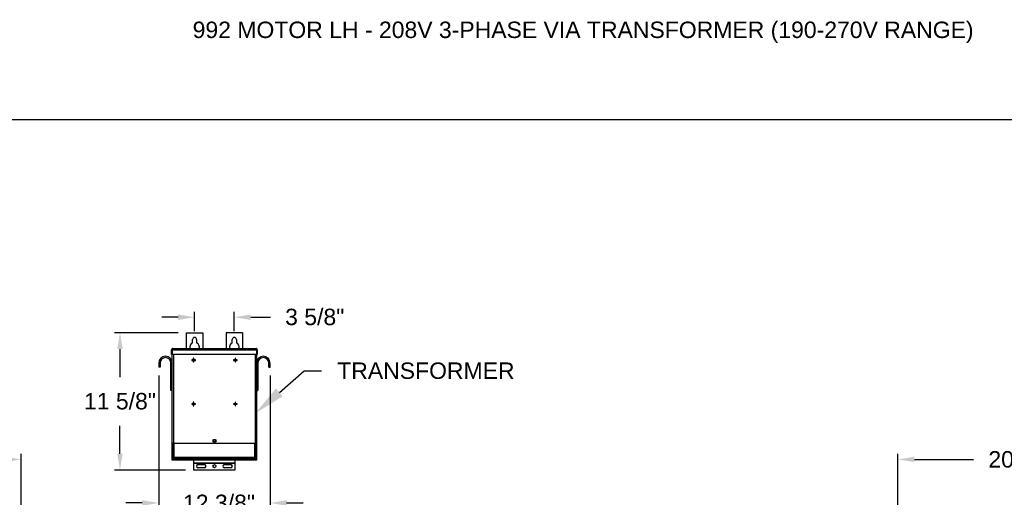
# Model space of a CAD drawing. Header units: inches. Extents: x 170 to 312, y 215 to 248.
# Tile 243 of 256: x 226.25 to 231.86, y 245.03 to 247.75. Entities that reach past the tile are written whole.
import ezdxf
from ezdxf import colors
from ezdxf.entities.mleader import LeaderData, LeaderLine
from ezdxf.math import Vec2, Vec3

# ---------------------------------------------------------------- set-up
doc = ezdxf.new("R2010")
doc.units = ezdxf.units.IN
doc.header["$LTSCALE"] = 0.25
doc.header["$MEASUREMENT"] = 0
doc.layers.add('208V 1-PHASE 60HZ VIA TRANSFORMER (190-207 RANGE)', color=4, linetype='Continuous')
doc.layers.add('ANNOTATIONS', color=1, linetype='Continuous')
doc.styles.add('ARIAL', font='arial.ttf', dxfattribs={"height": 0.09375})
doc.dimstyles.new('STANDARD$0', dxfattribs={"dimtxt": 0.09375, "dimasz": 0.09375, "dimexe": 0.03125, "dimexo": 0.046875, "dimgap": 0.09, "dimtad": 0, "dimtih": 1, "dimtoh": 1, "dimdec": 4, "dimzin": 0, "dimdsep": 46, "dimtxsty": 'ARIAL', "dimcen": 0.09, "dimadec": 0, "dimazin": 0, "dimtfac": 1, "dimtdec": 4, "dimtofl": 0, "dimtmove": 0, "dimatfit": 1, "dimfxl": 1, "dimtolj": 1, "dimtzin": 0, "dimarcsym": 0})

# ---------------------------------------------------------------- blocks, each defined once
blk = doc.blocks.new('*D79')
at = {"layer": 'ANNOTATIONS', "color": 0, "lineweight": -2, "transparency": 16777216}
for p, q in [((225.0578, 244.667), (225.0578, 245.2746)), ((226.2585, 243.2737), (226.2585, 245.2746)), ((225.1516, 245.2433), (225.4771, 245.2433)), ((226.1647, 245.2433), (225.8392, 245.2433))]:
    blk.add_line(p, q, dxfattribs=at)
at = {"layer": 'ANNOTATIONS', "color": 0, "transparency": 16777216}
for points in [[(225.1516, 245.2589), (225.1516, 245.2277), (225.0578, 245.2433)], [(226.1647, 245.2589), (226.1647, 245.2277), (226.2585, 245.2433)]]:
    blk.add_solid(points, dxfattribs=at)
at = {"layer": 'defpoints', "color": 0, "transparency": 16777216}
for p in [(225.0578, 245.2433), (225.0578, 244.6201), (226.2585, 243.2268)]:
    blk.add_point(p, dxfattribs=at)
at = {"layer": 'ANNOTATIONS', "color": 0, "transparency": 16777216, "insert": (225.6582, 245.2433), "char_height": 0.09375, "attachment_point": 5, "style": 'ARIAL'}
blk.add_mtext('\\A1;20"', dxfattribs=at)
blk = doc.blocks.new('*D91')
at = {"layer": 'ANNOTATIONS', "color": 0, "lineweight": -2, "transparency": 16777216}
for p, q in [((231.2585, 243.2737), (231.2585, 245.2746)), ((232.4819, 244.7), (232.4819, 245.2746)), ((231.3522, 245.2433), (231.6891, 245.2433)), ((232.3881, 245.2433), (232.0513, 245.2433))]:
    blk.add_line(p, q, dxfattribs=at)
at = {"layer": 'ANNOTATIONS', "color": 0, "transparency": 16777216}
for points in [[(231.3522, 245.2589), (231.3522, 245.2277), (231.2585, 245.2433)], [(232.3881, 245.2589), (232.3881, 245.2277), (232.4819, 245.2433)]]:
    blk.add_solid(points, dxfattribs=at)
at = {"layer": 'defpoints', "color": 0, "transparency": 16777216}
for p in [(232.4819, 245.2433), (232.4819, 244.6531), (231.2585, 243.2268)]:
    blk.add_point(p, dxfattribs=at)
at = {"layer": 'ANNOTATIONS', "color": 0, "transparency": 16777216, "insert": (231.8702, 245.2433), "char_height": 0.09375, "attachment_point": 5, "style": 'ARIAL'}
blk.add_mtext('\\A1;20"', dxfattribs=at)
blk = doc.blocks.new('*D95')
at = {"layer": 'ANNOTATIONS', "color": 0, "lineweight": -2, "transparency": 16777216}
for p, q in [((227.1531, 245.9664), (226.7902, 245.9664)), ((226.8215, 245.8726), (226.8215, 245.7125)), ((226.8215, 245.2755), (226.8215, 245.4356)), ((227.1961, 245.1818), (226.7902, 245.1818))]:
    blk.add_line(p, q, dxfattribs=at)
at = {"layer": 'ANNOTATIONS', "color": 0, "transparency": 16777216}
for points in [[(226.8059, 245.8726), (226.8371, 245.8726), (226.8215, 245.9664)], [(226.8059, 245.2755), (226.8371, 245.2755), (226.8215, 245.1818)]]:
    blk.add_solid(points, dxfattribs=at)
at = {"layer": 'defpoints', "color": 0, "transparency": 16777216}
for p in [(227.2, 245.9664), (226.8215, 245.1818), (227.243, 245.1818)]:
    blk.add_point(p, dxfattribs=at)
at = {"layer": 'ANNOTATIONS', "color": 0, "transparency": 16777216, "insert": (226.8215, 245.6225), "char_height": 0.09375, "attachment_point": 2, "style": 'ARIAL'}
blk.add_mtext('\\A1;11 5/8"', dxfattribs=at)
blk = doc.blocks.new('*D96')
at = {"layer": 'ANNOTATIONS', "color": 0, "lineweight": -2, "transparency": 16777216}
for p, q in [((227.2469, 245.9742), (227.2469, 246.0859)), ((227.4734, 245.9742), (227.4734, 246.0859)), ((227.1531, 246.0547), (227.0594, 246.0547)), ((227.5672, 246.0547), (227.6792, 246.0547))]:
    blk.add_line(p, q, dxfattribs=at)
at = {"layer": 'ANNOTATIONS', "color": 0, "transparency": 16777216}
for points in [[(227.1531, 246.0703), (227.1531, 246.039), (227.2469, 246.0547)], [(227.5672, 246.0703), (227.5672, 246.039), (227.4734, 246.0547)]]:
    blk.add_solid(points, dxfattribs=at)
at = {"layer": 'defpoints', "color": 0, "transparency": 16777216}
for p in [(227.4734, 246.0547), (227.2469, 245.9273), (227.4734, 245.9273)]:
    blk.add_point(p, dxfattribs=at)
at = {"layer": 'ANNOTATIONS', "color": 0, "transparency": 16777216, "insert": (227.9322, 246.1032), "char_height": 0.09375, "attachment_point": 2, "style": 'ARIAL'}
blk.add_mtext('\\A1;3 5/8"', dxfattribs=at)
blk = doc.blocks.new('*D97')
at = {"layer": 'ANNOTATIONS', "color": 0, "lineweight": -2, "transparency": 16777216}
for p, q in [((227.0424, 245.7223), (227.0424, 244.9637)), ((227.6779, 245.7223), (227.6779, 244.9637)), ((226.9487, 244.995), (226.8549, 244.995)), ((227.7716, 244.995), (227.8654, 244.995))]:
    blk.add_line(p, q, dxfattribs=at)
at = {"layer": 'ANNOTATIONS', "color": 0, "transparency": 16777216}
for points in [[(226.9487, 245.0106), (226.9487, 244.9794), (227.0424, 244.995)], [(227.7716, 245.0106), (227.7716, 244.9794), (227.6779, 244.995)]]:
    blk.add_solid(points, dxfattribs=at)
at = {"layer": 'defpoints', "color": 0, "transparency": 16777216}
for p in [(227.0424, 245.7692), (227.6779, 245.7692), (227.6779, 244.995)]:
    blk.add_point(p, dxfattribs=at)
at = {"layer": 'ANNOTATIONS', "color": 0, "transparency": 16777216, "insert": (227.3863, 244.995), "char_height": 0.09375, "attachment_point": 5, "style": 'ARIAL'}
blk.add_mtext('\\A1;12 3/8"', dxfattribs=at)

msp = doc.modelspace()

# ---------------------------------------------------------------- linework, layer by layer
at = {"layer": '208V 1-PHASE 60HZ VIA TRANSFORMER (190-207 RANGE)'}
for p, q in [((227.20001, 245.96636), (227.29376, 245.96636)), ((227.20001, 245.8756), (227.20001, 245.96636)), ((227.29376, 245.96636), (227.29376, 245.8756)), ((227.52032, 245.96636), (227.42657, 245.96636)), ((227.42657, 245.96636), (227.42657, 245.8756)), ((227.52032, 245.96636), (227.52032, 245.8756)), ((227.23516, 245.90904), (227.23516, 245.9273)), ((227.2586, 245.9273), (227.2586, 245.90904)), ((227.46172, 245.90904), (227.46172, 245.9273)), ((227.48516, 245.9273), (227.48516, 245.90904)), ((227.11599, 245.86949), (227.11897, 245.86949)), ((227.11599, 245.8424), (227.11599, 245.86949)), ((227.11897, 245.8424), (227.11599, 245.8424)), ((227.11897, 245.86949), (227.11897, 245.8424)), ((227.11942, 245.86949), (227.60091, 245.86949)), ((227.11942, 245.86949), (227.11942, 245.8424)), ((227.60091, 245.8424), (227.11942, 245.8424)), ((227.11993, 245.87127), (227.11993, 245.87172)), ((227.11993, 245.2398), (227.11993, 245.8424)), ((227.1221, 245.8756), (227.59822, 245.8756)), ((227.12604, 245.8424), (227.12604, 245.33355)), ((227.59428, 245.33355), (227.59428, 245.8424)), ((227.6004, 245.87172), (227.6004, 245.87127)), ((227.6004, 245.8424), (227.6004, 245.2398)), ((227.60091, 245.86949), (227.60091, 245.8424)), ((227.60434, 245.86949), (227.60135, 245.86949)), ((227.60135, 245.86949), (227.60135, 245.8424)), ((227.60135, 245.8424), (227.60434, 245.8424)), ((227.60434, 245.86949), (227.60434, 245.8424)), ((227.0499, 245.79292), (227.04243, 245.79292)), ((227.04243, 245.79292), (227.04243, 245.76917)), ((227.0499, 245.79292), (227.0499, 245.76917)), ((227.11245, 245.63636), (227.11245, 245.79292)), ((227.11245, 245.79292), (227.11993, 245.79292)), ((227.23953, 245.81161), (227.2308, 245.81161)), ((227.2308, 245.81161), (227.2308, 245.80862)), ((227.2308, 245.80862), (227.23953, 245.80862)), ((227.23953, 245.82034), (227.23953, 245.81161)), ((227.24252, 245.82034), (227.23953, 245.82034)), ((227.23953, 245.80862), (227.23953, 245.79989)), ((227.23953, 245.79989), (227.24252, 245.79989)), ((227.24252, 245.81161), (227.24252, 245.82034)), ((227.25125, 245.81161), (227.24252, 245.81161)), ((227.24252, 245.79989), (227.24252, 245.80862)), ((227.24252, 245.80862), (227.25125, 245.80862)), ((227.25125, 245.80862), (227.25125, 245.81161)), ((227.47781, 245.81161), (227.46908, 245.81161)), ((227.46908, 245.81161), (227.46908, 245.80862)), ((227.46908, 245.80862), (227.47781, 245.80862)), ((227.4808, 245.82034), (227.47781, 245.82034)), ((227.47781, 245.82034), (227.47781, 245.81161)), ((227.47781, 245.80862), (227.47781, 245.79989)), ((227.47781, 245.79989), (227.4808, 245.79989)), ((227.4808, 245.81161), (227.4808, 245.82034)), ((227.48953, 245.81161), (227.4808, 245.81161)), ((227.4808, 245.80862), (227.48953, 245.80862)), ((227.4808, 245.79989), (227.4808, 245.80862)), ((227.48953, 245.80862), (227.48953, 245.81161)), ((227.60787, 245.79292), (227.6004, 245.79292)), ((227.60787, 245.79292), (227.60787, 245.63636)), ((227.67042, 245.79292), (227.6779, 245.79292)), ((227.67042, 245.76917), (227.67042, 245.79292)), ((227.6779, 245.76917), (227.6779, 245.79292)), ((227.0499, 245.76917), (227.04243, 245.76917)), ((227.67042, 245.76917), (227.6779, 245.76917)), ((227.11993, 245.63636), (227.11245, 245.63636)), ((227.6004, 245.63636), (227.60787, 245.63636)), ((227.23953, 245.56098), (227.2308, 245.56098)), ((227.2308, 245.56098), (227.2308, 245.55799)), ((227.2308, 245.55799), (227.23953, 245.55799)), ((227.24252, 245.56971), (227.23953, 245.56971)), ((227.23953, 245.56971), (227.23953, 245.56098)), ((227.23953, 245.55799), (227.23953, 245.54926)), ((227.24252, 245.56098), (227.24252, 245.56971)), ((227.25125, 245.56098), (227.24252, 245.56098)), ((227.24252, 245.54926), (227.24252, 245.55799)), ((227.24252, 245.55799), (227.25125, 245.55799)), ((227.25125, 245.55799), (227.25125, 245.56098)), ((227.47781, 245.56098), (227.46908, 245.56098)), ((227.46908, 245.56098), (227.46908, 245.55799)), ((227.46908, 245.55799), (227.47781, 245.55799)), ((227.47781, 245.56971), (227.47781, 245.56098)), ((227.4808, 245.56971), (227.47781, 245.56971)), ((227.47781, 245.55799), (227.47781, 245.54926)), ((227.4808, 245.56098), (227.4808, 245.56971)), ((227.48953, 245.56098), (227.4808, 245.56098)), ((227.4808, 245.54926), (227.4808, 245.55799)), ((227.4808, 245.55799), (227.48953, 245.55799)), ((227.48953, 245.55799), (227.48953, 245.56098)), ((227.23953, 245.54926), (227.24252, 245.54926)), ((227.47781, 245.54926), (227.4808, 245.54926)), ((227.6004, 245.33355), (227.11993, 245.33355)), ((227.12292, 245.33355), (227.12292, 245.2398)), ((227.12517, 245.33355), (227.12517, 245.256)), ((227.1291, 245.33355), (227.1291, 245.256)), ((227.36602, 245.35503), (227.3543, 245.35503)), ((227.3543, 245.34331), (227.36602, 245.34331)), ((227.59122, 245.256), (227.59122, 245.33355)), ((227.59515, 245.256), (227.59515, 245.33355)), ((227.59741, 245.2398), (227.59741, 245.33355)), ((227.12292, 245.32815), (227.12517, 245.32815)), ((227.59515, 245.32815), (227.59741, 245.32815)), ((227.11993, 245.25542), (227.12292, 245.25542)), ((227.6004, 245.2398), (227.11993, 245.2398)), ((227.12517, 245.256), (227.59515, 245.256)), ((227.12579, 245.25167), (227.12579, 245.25403)), ((227.12604, 245.2398), (227.12604, 245.25026)), ((227.12672, 245.25296), (227.12672, 245.25167)), ((227.12816, 245.25207), (227.12816, 245.256)), ((227.12816, 245.25207), (227.59216, 245.25207)), ((227.12985, 245.24855), (227.12985, 245.24761)), ((227.12985, 245.24855), (227.59047, 245.24855)), ((227.12985, 245.24761), (227.59047, 245.24761)), ((227.15551, 245.25207), (227.15551, 245.24855)), ((227.21414, 245.25167), (227.15551, 245.25167)), ((227.19461, 245.25154), (227.19461, 245.24855)), ((227.19461, 245.25154), (227.30697, 245.25154)), ((227.21414, 245.25207), (227.21414, 245.25154)), ((227.24297, 245.18175), (227.24297, 245.2398)), ((227.47735, 245.22158), (227.24297, 245.22158)), ((227.47735, 245.22069), (227.24297, 245.22069)), ((227.25079, 245.25207), (227.25079, 245.24855)), ((227.28744, 245.25154), (227.28744, 245.25207)), ((227.43289, 245.25167), (227.28744, 245.25167)), ((227.30697, 245.24855), (227.30697, 245.25154)), ((227.41336, 245.25154), (227.41336, 245.24855)), ((227.41336, 245.25154), (227.52572, 245.25154)), ((227.43289, 245.25207), (227.43289, 245.25154)), ((227.46954, 245.25207), (227.46954, 245.24855)), ((227.47735, 245.2398), (227.47735, 245.18175)), ((227.50619, 245.25154), (227.50619, 245.25207)), ((227.56482, 245.25167), (227.50619, 245.25167)), ((227.52572, 245.24855), (227.52572, 245.25154)), ((227.56482, 245.24855), (227.56482, 245.25207)), ((227.56915, 245.25207), (227.56915, 245.24855)), ((227.56915, 245.24761), (227.56915, 245.2398)), ((227.59047, 245.24855), (227.59047, 245.24761)), ((227.59216, 245.256), (227.59216, 245.25207)), ((227.5936, 245.25296), (227.5936, 245.25167)), ((227.59428, 245.25026), (227.59428, 245.2398)), ((227.59454, 245.25167), (227.59454, 245.25403)), ((227.59741, 245.25542), (227.6004, 245.25542)), ((227.47735, 245.18175), (227.24297, 245.18175)), ((227.26641, 245.21398), (227.30352, 245.21398)), ((227.30352, 245.1964), (227.26641, 245.1964)), ((227.4168, 245.21398), (227.45391, 245.21398)), ((227.45391, 245.1964), (227.4168, 245.1964))]:
    msp.add_line(p, q, dxfattribs=at)
for centre, radius in [((227.36016, 245.34917), 0.00586), ((227.36016, 245.20519), 0.00879)]:
    msp.add_circle(centre, radius, dxfattribs=at)
for centre, radius, start, end in [((227.24688, 245.88433), 0.02734, 115.37693, 198.62143), ((227.24688, 245.9273), 0.01172, 0, 180), ((227.24688, 245.88433), 0.02734, 341.37854, 64.62303), ((227.47344, 245.88433), 0.02734, 115.37693, 198.62143), ((227.47344, 245.9273), 0.01172, 0, 180), ((227.47344, 245.88433), 0.02734, 341.37854, 64.62303), ((227.08118, 245.79292), 0.03875, 0, 180), ((227.08118, 245.79292), 0.03128, 0, 180), ((227.63915, 245.79292), 0.03875, 0, 180), ((227.63915, 245.79292), 0.03127, 0, 180), ((227.3543, 245.34917), 0.00586, 90, 270), ((227.36602, 245.34917), 0.00586, 270, 90), ((227.12985, 245.25167), 0.00406, 180, 270), ((227.12985, 245.25167), 0.00313, 180, 270), ((227.59047, 245.25167), 0.00313, 270, 0), ((227.59047, 245.25167), 0.00406, 270, 0), ((227.26641, 245.20519), 0.00879, 90, 270), ((227.30352, 245.20519), 0.00879, 270, 90), ((227.4168, 245.20519), 0.00879, 90, 270), ((227.45391, 245.20519), 0.00879, 270, 90)]:
    msp.add_arc(centre, radius, start, end, dxfattribs=at)
for points, knots in [([(227.1221, 245.8756), (227.1213, 245.8756), (227.1205, 245.87544), (227.11902, 245.87483), (227.11834, 245.87437), (227.11721, 245.87324), (227.11676, 245.87256), (227.11615, 245.87109), (227.11599, 245.87029), (227.11599, 245.86949)], [0, 0, 0, 0, 0.25, 0.25, 0.5, 0.5, 0.75, 0.75, 1, 1, 1, 1]), ([(227.12009, 245.87183), (227.12002, 245.87179), (227.11961, 245.87153), (227.11913, 245.87069), (227.11903, 245.86989), (227.11897, 245.86949)], [0, 0, 0, 0, 0.0891638, 0.5445851, 1, 1, 1, 1]), ([(227.11942, 245.86949), (227.11964, 245.87029), (227.11986, 245.87109), (227.12031, 245.87256), (227.12053, 245.87324), (227.12098, 245.87437), (227.12121, 245.87483), (227.12165, 245.87544), (227.12188, 245.8756), (227.1221, 245.8756)], [0, 0, 0, 0, 0.25, 0.25, 0.5, 0.5, 0.75, 0.75, 1, 1, 1, 1]), ([(227.59822, 245.8756), (227.59845, 245.8756), (227.59867, 245.87544), (227.59912, 245.87483), (227.59934, 245.87437), (227.59979, 245.87324), (227.60001, 245.87256), (227.60046, 245.87109), (227.60068, 245.87029), (227.60091, 245.86949)], [0, 0, 0, 0, 0.25, 0.25, 0.5, 0.5, 0.75, 0.75, 1, 1, 1, 1]), ([(227.60434, 245.86949), (227.60434, 245.87029), (227.60418, 245.87109), (227.60357, 245.87256), (227.60311, 245.87324), (227.60198, 245.87437), (227.6013, 245.87483), (227.59982, 245.87544), (227.59902, 245.8756), (227.59822, 245.8756)], [0, 0, 0, 0, 0.25, 0.25, 0.5, 0.5, 0.75, 0.75, 1, 1, 1, 1]), ([(227.60135, 245.86949), (227.6013, 245.86989), (227.6012, 245.87069), (227.60072, 245.87153), (227.6003, 245.87179), (227.60024, 245.87183)], [0, 0, 0, 0, 0.4554149, 0.9108362, 1, 1, 1, 1]), ([(227.1291, 245.256), (227.12859, 245.25604), (227.12807, 245.25607), (227.12712, 245.25615), (227.12669, 245.25618), (227.12596, 245.25626), (227.12567, 245.25629), (227.12528, 245.25637), (227.12517, 245.2564), (227.12517, 245.25644)], [0, 0, 0, 0, 0.25, 0.25, 0.5, 0.5, 0.75, 0.75, 1, 1, 1, 1]), ([(227.12517, 245.256), (227.12523, 245.25548), (227.12535, 245.25445), (227.12626, 245.25317), (227.12727, 245.25239), (227.12797, 245.25229), (227.12816, 245.25226)], [0, 0, 0, 0, 0.2962227, 0.5924445, 0.8886662, 1, 1, 1, 1]), ([(227.59515, 245.25644), (227.59515, 245.2564), (227.59505, 245.25637), (227.59465, 245.25629), (227.59436, 245.25626), (227.59364, 245.25618), (227.5932, 245.25615), (227.59225, 245.25607), (227.59174, 245.25604), (227.59122, 245.256)], [0, 0, 0, 0, 0.25, 0.25, 0.5, 0.5, 0.75, 0.75, 1, 1, 1, 1]), ([(227.59216, 245.25226), (227.59235, 245.25229), (227.59305, 245.25239), (227.59406, 245.25317), (227.59497, 245.25445), (227.59509, 245.25548), (227.59515, 245.256)], [0, 0, 0, 0, 0.1113338, 0.4075555, 0.7037773, 1, 1, 1, 1])]:
    msp.add_open_spline(points, degree=3, knots=knots, dxfattribs=at)
at = {"layer": 'defpoints'}
msp.add_lwpolyline([(238.38533, 234.44685), (218.91545, 234.44685), (218.91545, 247.18196), (238.38533, 247.18196)], close=True, dxfattribs=at)

# ---------------------------------------------------------------- texts
at = {"layer": 'ANNOTATIONS', "insert": (227.2359, 247.74099), "char_height": 0.09375, "width": 4.6220629, "attachment_point": 1, "line_spacing_factor": 0.86134, "style": 'ARIAL'}
msp.add_mtext('992 MOTOR LH - 208V 3-PHASE VIA TRANSFORMER (190-270V RANGE)', dxfattribs=at)

# ---------------------------------------------------------------- dimensions: what is measured, and where the dimension line sits
at = {"layer": 'ANNOTATIONS'}
for base, p1, p2, text, picture, middle in [((227.47344, 246.05465), (227.24688, 245.9273), (227.47344, 245.9273), '3 5/8"', '*D96', (227.93224, 246.05465)), ((227.6779, 244.99499), (227.04243, 245.76917), (227.6779, 245.76917), '12 3/8"', '*D97', (227.38634, 244.99499)), ((225.05781, 245.24332), (226.2585, 243.22683), (225.05781, 244.62008), '20"', '*D79', (225.65815, 245.24332))]:
    dim = msp.add_linear_dim(base=base, p1=p1, p2=p2, text=text, dimstyle='STANDARD$0', dxfattribs=at)
    dim.commit()
    dim.dimension.update_dxf_attribs({"geometry": picture, "text_midpoint": middle, "dimtype": 160})
for base, p1, p2, angle, text, picture, middle in [((226.82149, 245.18175), (227.20001, 245.96636), (227.24297, 245.18175), 90, '11 5/8"', '*D95', (226.82149, 245.57406)), ((232.48187, 245.24332), (231.2585, 243.22683), (232.48187, 244.6531), 180, '20"', '*D91', (231.87018, 245.24332))]:
    dim = msp.add_linear_dim(base=base, p1=p1, p2=p2, angle=angle, text=text, dimstyle='STANDARD$0', dxfattribs=at)
    dim.commit()
    dim.dimension.update_dxf_attribs({"geometry": picture, "text_midpoint": middle, "dimtype": 160})

# ---------------------------------------------------------------- leaders
ml = msp.add_multileader_mtext('Standard', dxfattribs=at)
ml.set_content('TRANSFORMER', color=256, style='ARIAL')
ml.set_leader_properties()
ml.build(insert=Vec2(0, 0))
ml.multileader.update_dxf_attribs({"dogleg_length": 0.36, "arrow_head_size": 0.18})
ctx = ml.context
ctx.base_point, ctx.char_height, ctx.arrow_head_size, ctx.landing_gap_size, ctx.plane_origin = Vec3(227.97051, 245.74889), 0.09375, 0.18, 0.09, Vec3(227.59779, 245.39071)
notes = []
notes.append((ctx, [(0, (1, 1, 0), (227.87255, 245.74889), (1, 0), 0.09796, [(0, [(227.59428, 245.50772)], 0, [])])]))
ctx.mtext.insert, ctx.mtext.flow_direction = Vec3(228.06051, 245.79657), 5
for ctx, leaders in notes:
    for number, flags, end, landing, length, lines in leaders:
        leader = LeaderData()
        leader.index, (leader.has_last_leader_line, leader.has_dogleg_vector, leader.attachment_direction) = number, flags
        leader.last_leader_point, leader.dogleg_vector, leader.dogleg_length = Vec3(end), Vec3(landing), length
        for number, points, colour, breaks in lines:
            line = LeaderLine()
            line.index, line.vertices, line.color, line.breaks = number, Vec3.list(points), colors.encode_raw_color(colour), breaks
            leader.lines.append(line)
        ctx.leaders.append(leader)

doc.saveas('drawing.dxf')
